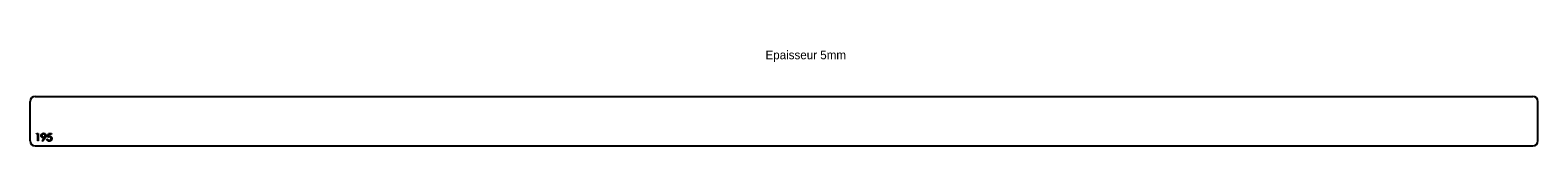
# Model space of a CAD drawing. Header units: millimetres. Extents: x 3010 to 6055, y 5210 to 5403.
import ezdxf

# ---------------------------------------------------------------- set-up
doc = ezdxf.new("R2010")
doc.units = ezdxf.units.MM

msp = doc.modelspace()

# ---------------------------------------------------------------- linework, layer by layer
at = {"color": 7, "linetype": 'Continuous', "lineweight": 25}
for p, q in [((3010.5, 5220), (3010.5, 5300)), ((3020.5, 5310), (6045, 5310)), ((6055, 5220), (6055, 5300)), ((3020.5, 5210), (6045, 5210))]:
    msp.add_line(p, q, dxfattribs=at)
at = {"color": 1, "linetype": 'Continuous', "lineweight": 25}
for p, q in [((3023.4, 5233.5), (3024.3, 5235)), ((3025.7, 5233.5), (3023.4, 5233.5)), ((3024.3, 5235), (3027, 5235)), ((3025.7, 5220), (3025.7, 5233.5)), ((3027, 5220), (3025.7, 5220)), ((3027, 5235), (3027, 5220)), ((3034.8, 5220.4), (3039, 5226.5)), ((3035.9, 5219.6), (3034.8, 5220.4)), ((3040.5, 5226.4), (3035.9, 5219.6)), ((3044.3, 5223.8), (3045.7, 5223.8)), ((3045.9, 5227.5), (3047.4, 5235)), ((3047.4, 5235), (3053.6, 5235)), ((3048.5, 5233.5), (3047.7, 5229.5)), ((3053.6, 5233.5), (3048.5, 5233.5)), ((3053.6, 5235), (3053.6, 5233.5))]:
    msp.add_line(p, q, dxfattribs=at)
at = {"color": 7, "linetype": 'Continuous', "lineweight": 25}
for centre, start, end in [((3020.5, 5300), 90, 180), ((6045, 5300), 0, 90), ((3020.5, 5220), 180, 270), ((6045, 5220), 270, 360)]:
    msp.add_arc(centre, 10, start, end, dxfattribs=at)
at = {"color": 1, "linetype": 'Continuous', "lineweight": 25}
for points, knots in [([(3032.8, 5230.8), (3032.8, 5231), (3032.8, 5231.4), (3032.9, 5232), (3033.1, 5232.6), (3033.4, 5233.1), (3033.7, 5233.6), (3034.2, 5234.1), (3034.6, 5234.4), (3035.2, 5234.8), (3035.7, 5235), (3036.3, 5235.2), (3036.9, 5235.4), (3037.4, 5235.4), (3037.6, 5235.4)], [0, 0, 0, 0, 0.085249, 0.167327, 0.248175, 0.328829, 0.409908, 0.490584, 0.572993, 0.658265, 0.744222, 0.82906, 0.913938, 1, 1, 1, 1]), ([(3037.4, 5226.3), (3037.2, 5226.4), (3036.9, 5226.4), (3036.5, 5226.4), (3036, 5226.5), (3035.6, 5226.7), (3035.2, 5226.8), (3034.8, 5227.1), (3034.5, 5227.3), (3034.1, 5227.6), (3033.8, 5228), (3033.6, 5228.3), (3033.3, 5228.7), (3033.1, 5229.1), (3033, 5229.5), (3032.9, 5229.9), (3032.8, 5230.3), (3032.8, 5230.6), (3032.8, 5230.8)], [0, 0, 0, 0, 0.0662949, 0.1301311, 0.1928622, 0.25436, 0.3159098, 0.3773381, 0.4402053, 0.5041751, 0.5680336, 0.6302277, 0.6908615, 0.7514218, 0.8114657, 0.8727505, 0.9353907, 1, 1, 1, 1]), ([(3037.5, 5233.8), (3037.4, 5233.8), (3037.2, 5233.8), (3036.8, 5233.8), (3036.5, 5233.7), (3036.2, 5233.6), (3035.9, 5233.5), (3035.7, 5233.4), (3035.4, 5233.2), (3035.1, 5233), (3034.9, 5232.8), (3034.7, 5232.5), (3034.5, 5232.3), (3034.4, 5232), (3034.3, 5231.7), (3034.2, 5231.5), (3034.2, 5231.2), (3034.2, 5231), (3034.2, 5230.9)], [0, 0, 0, 0, 0.0687118, 0.1348121, 0.1995376, 0.2633349, 0.3267475, 0.3903285, 0.4541258, 0.5192033, 0.5835101, 0.6454972, 0.7052898, 0.7634876, 0.8218564, 0.8800043, 0.9391077, 1, 1, 1, 1]), ([(3034.2, 5230.9), (3034.2, 5230.8), (3034.2, 5230.6), (3034.2, 5230.3), (3034.3, 5230), (3034.4, 5229.7), (3034.5, 5229.5), (3034.7, 5229.2), (3034.9, 5229), (3035.2, 5228.8), (3035.4, 5228.5), (3035.7, 5228.4), (3036, 5228.2), (3036.3, 5228.1), (3036.6, 5228), (3037, 5227.9), (3037.3, 5227.9), (3037.5, 5227.9), (3037.7, 5227.9)], [0, 0, 0, 0, 0.0595396, 0.117423, 0.1744404, 0.2317339, 0.289722, 0.3492004, 0.4105155, 0.4750803, 0.5400945, 0.6044441, 0.6686967, 0.7321102, 0.7967393, 0.8629057, 0.9304616, 1, 1, 1, 1]), ([(3039, 5226.5), (3038.7, 5226.4), (3038.2, 5226.4), (3037.7, 5226.4), (3037.4, 5226.3)], [0, 0, 0, 0, 0.507858, 1, 1, 1, 1]), ([(3040.9, 5230.9), (3040.9, 5231), (3040.9, 5231.2), (3040.8, 5231.5), (3040.8, 5231.7), (3040.6, 5232), (3040.5, 5232.3), (3040.3, 5232.5), (3040.1, 5232.8), (3039.9, 5233), (3039.7, 5233.2), (3039.4, 5233.4), (3039.1, 5233.5), (3038.8, 5233.6), (3038.5, 5233.7), (3038.2, 5233.8), (3037.9, 5233.8), (3037.6, 5233.8), (3037.5, 5233.8)], [0, 0, 0, 0, 0.06076, 0.119735, 0.177757, 0.235999, 0.29407, 0.353733, 0.415973, 0.48014, 0.545076, 0.608735, 0.672178, 0.735453, 0.799112, 0.864284, 0.930837, 1, 1, 1, 1]), ([(3037.6, 5235.4), (3037.8, 5235.4), (3038.2, 5235.4), (3038.8, 5235.2), (3039.4, 5235.1), (3039.9, 5234.8), (3040.4, 5234.5), (3040.9, 5234.1), (3041.3, 5233.6), (3041.6, 5233.1), (3041.9, 5232.5), (3042.1, 5232), (3042.2, 5231.4), (3042.2, 5231), (3042.2, 5230.8)], [0, 0, 0, 0, 0.085532, 0.169003, 0.251943, 0.335682, 0.419409, 0.501265, 0.583703, 0.668, 0.751919, 0.834598, 0.916526, 1, 1, 1, 1]), ([(3037.7, 5227.9), (3037.8, 5227.9), (3038, 5227.9), (3038.3, 5227.9), (3038.7, 5228), (3039, 5228.1), (3039.3, 5228.2), (3039.5, 5228.4), (3039.8, 5228.5), (3040, 5228.8), (3040.2, 5229), (3040.4, 5229.2), (3040.5, 5229.5), (3040.7, 5229.7), (3040.8, 5230), (3040.8, 5230.3), (3040.9, 5230.6), (3040.9, 5230.8), (3040.9, 5230.9)], [0, 0, 0, 0, 0.072713, 0.1415475, 0.2083625, 0.2724616, 0.33539, 0.3977113, 0.4593834, 0.5220982, 0.5843148, 0.6443919, 0.703345, 0.7615089, 0.8200305, 0.878517, 0.9382645, 1, 1, 1, 1]), ([(3042.2, 5230.8), (3042.2, 5230.6), (3042.2, 5230.3), (3042.1, 5229.8), (3042, 5229.3), (3041.9, 5228.9), (3041.8, 5228.6), (3041.6, 5228.3), (3041.5, 5228), (3041.3, 5227.7), (3041.1, 5227.4), (3041, 5227.1), (3040.7, 5226.7), (3040.6, 5226.5), (3040.5, 5226.4)], [0, 0, 0, 0, 0.09832, 0.199417, 0.305603, 0.416162, 0.474582, 0.537006, 0.603857, 0.67409, 0.749417, 0.828253, 0.912054, 1, 1, 1, 1]), ([(3048.9, 5219.6), (3048.8, 5219.6), (3048.5, 5219.6), (3048, 5219.7), (3047.6, 5219.8), (3047.2, 5219.9), (3046.9, 5220.1), (3046.5, 5220.3), (3046.2, 5220.5), (3045.8, 5220.8), (3045.5, 5221.1), (3045.3, 5221.4), (3045, 5221.8), (3044.8, 5222.1), (3044.7, 5222.5), (3044.5, 5223), (3044.4, 5223.4), (3044.4, 5223.7), (3044.3, 5223.8)], [0, 0, 0, 0, 0.065421, 0.128708, 0.190236, 0.250724, 0.310637, 0.370766, 0.431615, 0.493523, 0.555883, 0.617342, 0.678668, 0.740711, 0.802985, 0.866803, 0.932347, 1, 1, 1, 1]), ([(3045.7, 5223.8), (3045.7, 5223.7), (3045.8, 5223.4), (3045.9, 5223), (3046.1, 5222.7), (3046.3, 5222.4), (3046.5, 5222.1), (3046.8, 5221.9), (3047.1, 5221.7), (3047.5, 5221.5), (3047.8, 5221.3), (3048.2, 5221.2), (3048.6, 5221.2), (3048.9, 5221.2), (3049, 5221.2)], [0, 0, 0, 0, 0.094687, 0.181994, 0.264377, 0.34218, 0.418618, 0.496509, 0.577369, 0.661511, 0.746733, 0.831258, 0.915206, 1, 1, 1, 1]), ([(3049.2, 5228.3), (3049.1, 5228.3), (3048.8, 5228.3), (3048.5, 5228.2), (3048.1, 5228.2), (3047.7, 5228.1), (3047.3, 5228), (3046.8, 5227.8), (3046.4, 5227.7), (3046, 5227.6), (3045.9, 5227.5)], [0, 0, 0, 0, 0.102203, 0.211023, 0.3251, 0.446502, 0.573788, 0.708901, 0.850358, 1, 1, 1, 1]), ([(3047.7, 5229.5), (3047.8, 5229.6), (3048.1, 5229.6), (3048.6, 5229.7), (3049, 5229.8), (3049.3, 5229.8), (3049.4, 5229.8)], [0, 0, 0, 0, 0.275068, 0.532901, 0.773973, 1, 1, 1, 1]), ([(3054.2, 5224.9), (3054.2, 5224.8), (3054.1, 5224.5), (3054.1, 5224.2), (3054.1, 5223.8), (3054, 5223.5), (3053.9, 5223.1), (3053.8, 5222.8), (3053.6, 5222.5), (3053.5, 5222.2), (3053.3, 5221.9), (3053.1, 5221.6), (3052.9, 5221.3), (3052.7, 5221.1), (3052.4, 5220.9), (3052.2, 5220.6), (3051.9, 5220.4), (3051.6, 5220.3), (3051.3, 5220.1), (3051, 5220), (3050.7, 5219.9), (3050.4, 5219.8), (3050, 5219.7), (3049.7, 5219.7), (3049.3, 5219.6), (3049, 5219.6), (3048.9, 5219.6)], [0, 0, 0, 0, 0.044014, 0.087434, 0.130118, 0.172554, 0.214555, 0.256298, 0.298438, 0.340849, 0.382715, 0.423924, 0.464246, 0.504074, 0.543862, 0.583567, 0.623094, 0.663229, 0.703551, 0.743938, 0.784541, 0.82575, 0.867757, 0.910745, 0.954914, 1, 1, 1, 1]), ([(3049, 5221.2), (3049.1, 5221.2), (3049.4, 5221.2), (3049.8, 5221.2), (3050.1, 5221.3), (3050.5, 5221.4), (3050.8, 5221.6), (3051.1, 5221.8), (3051.4, 5222), (3051.7, 5222.2), (3052, 5222.5), (3052.2, 5222.8), (3052.4, 5223.1), (3052.5, 5223.5), (3052.7, 5223.8), (3052.7, 5224.2), (3052.8, 5224.6), (3052.8, 5224.8), (3052.8, 5225)], [0, 0, 0, 0, 0.064207, 0.126425, 0.18768, 0.248216, 0.308305, 0.369661, 0.431699, 0.495947, 0.559758, 0.622295, 0.683911, 0.745092, 0.80674, 0.869087, 0.93329, 1, 1, 1, 1]), ([(3052.8, 5225), (3052.8, 5225.1), (3052.8, 5225.3), (3052.8, 5225.7), (3052.7, 5226), (3052.6, 5226.3), (3052.4, 5226.6), (3052.3, 5226.9), (3052.1, 5227.1), (3051.8, 5227.4), (3051.6, 5227.6), (3051.3, 5227.8), (3051, 5227.9), (3050.7, 5228), (3050.3, 5228.1), (3050, 5228.2), (3049.6, 5228.3), (3049.3, 5228.3), (3049.2, 5228.3)], [0, 0, 0, 0, 0.0653514, 0.127916, 0.1883602, 0.2472161, 0.3056301, 0.3637698, 0.4226609, 0.4826873, 0.5433002, 0.604118, 0.6649649, 0.7274135, 0.7914676, 0.8580554, 0.9270368, 1, 1, 1, 1]), ([(3049.4, 5229.8), (3049.6, 5229.8), (3049.9, 5229.8), (3050.4, 5229.7), (3050.9, 5229.6), (3051.3, 5229.5), (3051.7, 5229.3), (3052.1, 5229), (3052.5, 5228.8), (3052.8, 5228.4), (3053.1, 5228.1), (3053.4, 5227.7), (3053.6, 5227.3), (3053.8, 5226.9), (3054, 5226.4), (3054.1, 5225.9), (3054.1, 5225.4), (3054.2, 5225.1), (3054.2, 5224.9)], [0, 0, 0, 0, 0.065808, 0.129394, 0.190894, 0.251281, 0.310815, 0.370371, 0.430768, 0.492881, 0.555104, 0.616067, 0.677256, 0.73826, 0.800762, 0.864778, 0.931045, 1, 1, 1, 1])]:
    msp.add_open_spline(points, degree=3, knots=knots, dxfattribs=at)

# ---------------------------------------------------------------- texts
at = {"insert": (4495.4, 5402.5), "char_height": 17.5, "attachment_point": 1}
msp.add_mtext_dynamic_manual_height_columns('Epaisseur 5mm', width=326.111, gutter_width=87.5, heights=[0], dxfattribs=at)

doc.saveas('drawing.dxf')
